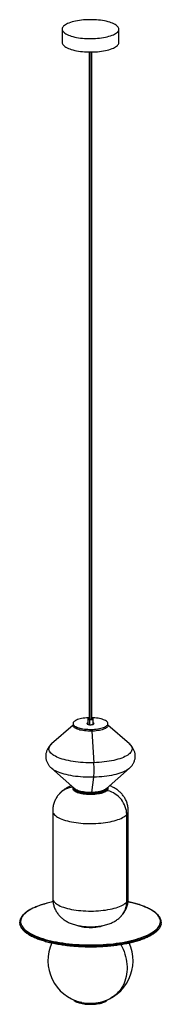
# Paper-space layout '_Dimétrica' of a CAD drawing. Header units: inches. Extents: x -5.9 to 5.9, y -12.1 to 69.8.
import ezdxf

# ---------------------------------------------------------------- set-up
doc = ezdxf.new("R2010")
doc.units = ezdxf.units.IN
doc.header["$MEASUREMENT"] = 0

psp = doc.layouts.new('_Dimétrica')

# ---------------------------------------------------------------- linework, layer by layer
at = {"color": 7, "linetype": 'Continuous', "lineweight": 25}
for p, q in [((-2.36, 69.039), (-2.36, 67.927)), ((2.36, 67.927), (2.36, 69.039)), ((-0.118, 67.141), (-0.118, 11.692)), ((-0.042, 67.14), (-0.042, 11.655)), ((0.118, 11.692), (0.118, 67.141)), ((-0.236, 11.692), (-0.236, 11.225)), ((-0.084, 11.619), (-0.084, 11.19)), ((0.236, 11.225), (0.236, 11.692)), ((-1.457, 11.159), (-3.24, 9.586)), ((-1.457, 11.284), (-1.457, 11.136)), ((-1.176, 10.849), (-1.176, 10.998)), ((0.114, 10.651), (0.282, 8.027)), ((0.238, 11.342), (0.238, 11.268)), ((1.457, 11.136), (1.457, 11.284)), ((3.24, 9.586), (1.457, 11.159)), ((-3.24, 7.562), (-1.298, 5.85)), ((-3.236, 7.559), (-3.24, 7.562)), ((1.298, 5.85), (3.24, 7.562)), ((0.113, 5.552), (0.282, 6.82)), ((-1.457, 5.99), (-1.457, 5.865)), ((1.457, 5.865), (1.457, 5.99)), ((-2.595, 5.444), (-2.59, 5.449)), ((-0.481, 5.406), (-0.481, 5.481)), ((0.95, 5.645), (0.95, 5.571)), ((-3.15, 4.015), (-3.15, -3.26)), ((3.017, -3.562), (3.017, 3.713)), ((3.15, -3.26), (3.15, 4.015)), ((2.59, -4.695), (2.595, -4.69)), ((-0.727, -11.909), (-0.839, -11.885)), ((-0.817, -11.909), (-0.817, -11.983))]:
    psp.add_line(p, q, dxfattribs=at)
at = {"color": 7, "linetype": 'Continuous', "lineweight": 25, "flags": 128}
for points in [[(-0.834, 68.303), (-0.663, 68.284), (-0.488, 68.27), (-0.309, 68.259), (-0.129, 68.254), (0.051, 68.253), (0.232, 68.256), (0.411, 68.265), (0.588, 68.277), (0.761, 68.295), (0.93, 68.316), (1.093, 68.342), (1.25, 68.372), (1.399, 68.406), (1.541, 68.443), (1.673, 68.484), (1.796, 68.529), (1.908, 68.576), (2.008, 68.626), (2.097, 68.679), (2.174, 68.733), (2.238, 68.79), (2.289, 68.847), (2.326, 68.906), (2.35, 68.966), (2.36, 69.026), (2.356, 69.087), (2.338, 69.147), (2.307, 69.206), (2.261, 69.264), (2.203, 69.321), (2.132, 69.377), (2.048, 69.43), (1.953, 69.481), (1.845, 69.53), (1.727, 69.575), (1.599, 69.618), (1.462, 69.657), (1.315, 69.692), (1.162, 69.724), (1.001, 69.752), (0.834, 69.775), (0.663, 69.794), (0.488, 69.809), (0.309, 69.819), (0.129, 69.825), (-0.051, 69.826), (-0.232, 69.822), (-0.411, 69.814), (-0.588, 69.801), (-0.761, 69.784), (-0.93, 69.762), (-1.093, 69.737), (-1.25, 69.707), (-1.399, 69.673), (-1.541, 69.635), (-1.673, 69.594), (-1.796, 69.55), (-1.908, 69.502), (-2.008, 69.452), (-2.097, 69.4), (-2.174, 69.345), (-2.238, 69.289), (-2.289, 69.231), (-2.326, 69.172), (-2.35, 69.113), (-2.36, 69.052), (-2.356, 68.992), (-2.338, 68.932), (-2.307, 68.873), (-2.261, 68.814), (-2.203, 68.757), (-2.132, 68.702), (-2.048, 68.649), (-1.953, 68.597), (-1.845, 68.549), (-1.727, 68.503), (-1.599, 68.461), (-1.462, 68.422), (-1.315, 68.386), (-1.162, 68.355), (-1.001, 68.327), (-0.834, 68.303)], [(-2.36, 67.927), (-2.356, 67.88), (-2.338, 67.82), (-2.307, 67.76), (-2.261, 67.702), (-2.203, 67.645), (-2.132, 67.589), (-2.048, 67.536), (-1.953, 67.485), (-1.845, 67.436), (-1.727, 67.391), (-1.599, 67.348), (-1.462, 67.309), (-1.315, 67.274), (-1.162, 67.242), (-1.001, 67.214), (-0.834, 67.191)], [(-0.834, 67.191), (-0.663, 67.172), (-0.488, 67.157), (-0.309, 67.147), (-0.129, 67.141), (0.051, 67.14), (0.232, 67.144), (0.411, 67.152), (0.588, 67.165), (0.761, 67.182), (0.93, 67.204), (1.093, 67.23), (1.25, 67.26), (1.399, 67.293), (1.541, 67.331), (1.673, 67.372), (1.796, 67.416), (1.908, 67.464), (2.008, 67.514), (2.097, 67.566), (2.174, 67.621), (2.238, 67.677), (2.289, 67.735), (2.326, 67.794), (2.35, 67.854), (2.36, 67.914), (2.36, 67.927)], [(-0.118, 11.768), (-0.203, 11.765), (-0.343, 11.756), (-0.481, 11.742), (-0.613, 11.724), (-0.74, 11.702), (-0.859, 11.676), (-0.97, 11.646), (-1.072, 11.613), (-1.164, 11.576), (-1.244, 11.537), (-1.312, 11.495), (-1.368, 11.451), (-1.41, 11.405), (-1.439, 11.359), (-1.454, 11.311), (-1.455, 11.264), (-1.442, 11.216), (-1.416, 11.17), (-1.375, 11.124), (-1.321, 11.08), (-1.255, 11.037), (-1.176, 10.998)], [(-1.176, 10.998), (-1.087, 10.961), (-0.986, 10.927), (-0.876, 10.896), (-0.758, 10.869), (-0.633, 10.847), (-0.501, 10.828), (-0.364, 10.814), (-0.224, 10.804), (-0.082, 10.799), (0.061, 10.799), (0.203, 10.803), (0.343, 10.812), (0.481, 10.826), (0.613, 10.844), (0.74, 10.866), (0.859, 10.892), (0.97, 10.922), (1.072, 10.955), (1.164, 10.992), (1.244, 11.031), (1.312, 11.073), (1.368, 11.117), (1.41, 11.163), (1.439, 11.209), (1.454, 11.257), (1.455, 11.304), (1.442, 11.352), (1.416, 11.398), (1.375, 11.444), (1.321, 11.488), (1.255, 11.531), (1.176, 11.57)], [(-0.118, 11.761), (-0.15, 11.753), (-0.192, 11.738), (-0.221, 11.72), (-0.235, 11.7), (-0.233, 11.68), (-0.215, 11.66), (-0.183, 11.642), (-0.138, 11.628), (-0.084, 11.619)], [(-0.118, 11.692), (-0.117, 11.686), (-0.103, 11.673), (-0.077, 11.662), (-0.042, 11.655)], [(-0.084, 11.619), (-0.023, 11.614), (0.038, 11.615), (0.097, 11.621), (0.15, 11.631), (0.192, 11.646), (0.221, 11.664), (0.235, 11.684), (0.233, 11.705), (0.215, 11.725), (0.183, 11.742), (0.138, 11.756), (0.118, 11.761)], [(-0.042, 11.655), (-0.001, 11.653), (0.039, 11.655), (0.075, 11.662), (0.102, 11.672), (0.116, 11.685), (0.118, 11.692)], [(1.176, 11.57), (1.087, 11.607), (0.986, 11.641), (0.876, 11.672), (0.758, 11.699), (0.633, 11.721), (0.501, 11.74), (0.364, 11.754), (0.224, 11.764), (0.118, 11.768)], [(-1.176, 10.849), (-1.255, 10.889), (-1.321, 10.931), (-1.375, 10.975), (-1.416, 11.021), (-1.442, 11.068), (-1.455, 11.115), (-1.457, 11.136)], [(1.457, 11.136), (1.454, 11.108), (1.439, 11.061), (1.41, 11.014), (1.368, 10.969), (1.312, 10.925), (1.244, 10.883), (1.164, 10.843), (1.072, 10.807), (0.97, 10.773), (0.859, 10.743), (0.74, 10.717), (0.613, 10.695), (0.481, 10.677), (0.343, 10.664), (0.203, 10.655), (0.061, 10.65), (-0.082, 10.651), (-0.224, 10.656), (-0.364, 10.665), (-0.501, 10.68), (-0.633, 10.698), (-0.758, 10.721), (-0.876, 10.748), (-0.986, 10.778), (-1.087, 10.812), (-1.176, 10.849)], [(-0.236, 11.343), (-0.26, 11.33), (-0.285, 11.31), (-0.295, 11.288), (-0.29, 11.266), (-0.271, 11.245), (-0.238, 11.226)], [(-0.236, 11.269), (-0.26, 11.256), (-0.273, 11.247)], [(-0.238, 11.226), (-0.194, 11.21), (-0.139, 11.197), (-0.078, 11.189), (-0.013, 11.186), (0.053, 11.187), (0.117, 11.194), (0.174, 11.205), (0.223, 11.219), (0.26, 11.238), (0.285, 11.258), (0.295, 11.28), (0.29, 11.302), (0.271, 11.323), (0.238, 11.342)], [(0.273, 11.247), (0.271, 11.249), (0.238, 11.268)], [(0.282, 8.027), (0.06, 8.024), (-0.162, 8.025), (-0.383, 8.031), (-0.603, 8.041), (-0.82, 8.056), (-1.034, 8.076), (-1.244, 8.1), (-1.449, 8.129), (-1.647, 8.162), (-1.839, 8.2), (-2.023, 8.241), (-2.199, 8.286), (-2.366, 8.335), (-2.523, 8.387), (-2.67, 8.443), (-2.806, 8.501), (-2.93, 8.562), (-3.043, 8.626), (-3.143, 8.692), (-3.229, 8.761), (-3.303, 8.83), (-3.363, 8.902), (-3.409, 8.974), (-3.441, 9.047), (-3.46, 9.121), (-3.463, 9.195), (-3.453, 9.269), (-3.428, 9.343), (-3.39, 9.415), (-3.337, 9.487), (-3.271, 9.558), (-3.24, 9.586)], [(3.24, 9.586), (3.303, 9.526), (3.363, 9.454), (3.409, 9.382), (3.441, 9.309), (3.46, 9.235), (3.463, 9.161), (3.453, 9.087), (3.428, 9.014), (3.39, 8.941), (3.337, 8.869), (3.271, 8.798), (3.191, 8.729), (3.098, 8.662), (2.993, 8.597), (2.875, 8.534), (2.745, 8.474), (2.604, 8.417), (2.452, 8.363), (2.291, 8.312), (2.119, 8.265), (1.94, 8.221), (1.752, 8.182), (1.557, 8.147), (1.355, 8.116), (1.148, 8.089), (0.937, 8.066), (0.721, 8.049), (0.502, 8.036), (0.282, 8.027)], [(0.282, 6.82), (0.06, 6.816), (-0.162, 6.817), (-0.383, 6.823), (-0.603, 6.834), (-0.82, 6.849), (-1.034, 6.869), (-1.244, 6.893), (-1.449, 6.922), (-1.647, 6.955), (-1.839, 6.992), (-2.023, 7.034), (-2.199, 7.079), (-2.366, 7.128), (-2.523, 7.18), (-2.67, 7.235), (-2.806, 7.294), (-2.93, 7.355), (-3.043, 7.419), (-3.143, 7.485), (-3.229, 7.553), (-3.236, 7.559)], [(3.239, 7.562), (3.191, 7.522), (3.098, 7.454), (2.993, 7.389), (2.875, 7.327), (2.745, 7.267), (2.604, 7.209), (2.452, 7.155), (2.291, 7.105), (2.119, 7.057), (1.94, 7.014), (1.752, 6.975), (1.557, 6.939), (1.355, 6.908), (1.148, 6.881), (0.937, 6.859), (0.721, 6.841), (0.502, 6.828), (0.282, 6.82)], [(-0.481, 5.481), (-0.613, 5.499), (-0.74, 5.521), (-0.859, 5.547), (-0.971, 5.577), (-1.072, 5.61), (-1.164, 5.647), (-1.244, 5.686), (-1.312, 5.728), (-1.368, 5.772), (-1.41, 5.818), (-1.439, 5.864), (-1.454, 5.912), (-1.457, 5.939)], [(-1.457, 5.939), (-1.456, 5.928), (-1.446, 5.88), (-1.422, 5.833), (-1.384, 5.787), (-1.332, 5.743), (-1.268, 5.7), (-1.192, 5.66), (-1.104, 5.622), (-1.006, 5.588), (-0.897, 5.556), (-0.781, 5.529), (-0.656, 5.505), (-0.526, 5.486), (-0.39, 5.471), (-0.251, 5.461), (-0.109, 5.455), (0.034, 5.454), (0.177, 5.457), (0.318, 5.465), (0.455, 5.478), (0.589, 5.495), (0.717, 5.516), (0.837, 5.542), (0.95, 5.571)], [(-0.481, 5.406), (-0.613, 5.424), (-0.74, 5.446), (-0.859, 5.473), (-0.971, 5.503), (-1.072, 5.536), (-1.164, 5.573), (-1.244, 5.612), (-1.312, 5.654), (-1.368, 5.698), (-1.41, 5.743), (-1.439, 5.79), (-1.454, 5.837), (-1.457, 5.865)], [(-1.455, 5.988), (-1.446, 5.954), (-1.422, 5.907), (-1.384, 5.861), (-1.332, 5.817), (-1.268, 5.774), (-1.192, 5.734), (-1.104, 5.696), (-1.006, 5.662), (-0.897, 5.631), (-0.781, 5.603), (-0.656, 5.58), (-0.526, 5.56), (-0.39, 5.545), (-0.251, 5.535), (-0.109, 5.529), (0.034, 5.528), (0.177, 5.531), (0.318, 5.539), (0.455, 5.552), (0.589, 5.569), (0.717, 5.59), (0.837, 5.616), (0.95, 5.645)], [(0.113, 5.552), (-0.028, 5.551), (-0.168, 5.554), (-0.306, 5.562), (-0.442, 5.575), (-0.572, 5.592), (-0.697, 5.613), (-0.815, 5.639), (-0.925, 5.668), (-1.024, 5.701), (-1.114, 5.737), (-1.192, 5.776), (-1.258, 5.818), (-1.298, 5.85)], [(1.457, 5.939), (1.455, 5.919), (1.442, 5.871), (1.416, 5.824), (1.375, 5.779), (1.321, 5.734), (1.255, 5.692), (1.176, 5.652), (1.086, 5.615), (0.986, 5.582), (0.876, 5.551), (0.758, 5.524), (0.632, 5.501), (0.5, 5.483), (0.364, 5.469), (0.224, 5.459), (0.082, 5.454), (-0.061, 5.454), (-0.203, 5.458), (-0.344, 5.467), (-0.481, 5.481)], [(1.457, 5.865), (1.455, 5.844), (1.442, 5.797), (1.416, 5.75), (1.375, 5.704), (1.321, 5.66), (1.255, 5.618), (1.176, 5.578), (1.086, 5.541), (0.986, 5.507), (0.876, 5.477), (0.758, 5.45), (0.632, 5.427), (0.5, 5.409), (0.364, 5.395), (0.224, 5.385), (0.082, 5.38), (-0.061, 5.38), (-0.203, 5.384), (-0.344, 5.393), (-0.481, 5.406)], [(1.298, 5.85), (1.291, 5.844), (1.233, 5.801), (1.163, 5.761), (1.08, 5.723), (0.986, 5.688), (0.883, 5.656), (0.77, 5.628), (0.649, 5.604), (0.522, 5.585), (0.389, 5.569), (0.252, 5.558), (0.113, 5.552)], [(0.95, 5.645), (1.054, 5.678), (1.147, 5.714), (1.23, 5.753), (1.3, 5.794), (1.359, 5.838), (1.403, 5.883), (1.435, 5.93), (1.453, 5.977), (1.455, 5.988)], [(0.95, 5.571), (1.054, 5.604), (1.147, 5.64), (1.23, 5.679), (1.3, 5.72), (1.359, 5.764), (1.403, 5.809), (1.435, 5.855), (1.453, 5.903), (1.457, 5.939)], [(3.017, 3.713), (3.01, 3.877), (2.988, 4.04), (2.952, 4.202), (2.902, 4.362), (2.839, 4.519), (2.762, 4.671), (2.673, 4.817), (2.572, 4.956), (2.46, 5.086), (2.337, 5.208), (2.206, 5.32), (2.066, 5.42), (1.919, 5.509), (1.766, 5.586), (1.608, 5.65), (1.446, 5.7), (1.386, 5.715)], [(-3.15, 4.015), (-3.147, 3.97), (-3.131, 3.9), (-3.101, 3.83), (-3.057, 3.762), (-2.999, 3.694), (-2.928, 3.628), (-2.844, 3.564), (-2.748, 3.501), (-2.639, 3.441), (-2.518, 3.384), (-2.386, 3.329), (-2.243, 3.278), (-2.09, 3.229), (-1.928, 3.185), (-1.758, 3.144), (-1.579, 3.106), (-1.394, 3.073), (-1.202, 3.044), (-1.005, 3.02), (-0.803, 3), (-0.598, 2.984), (-0.39, 2.973), (-0.18, 2.967), (0.03, 2.965), (0.24, 2.968), (0.449, 2.976), (0.657, 2.988), (0.861, 3.005), (1.061, 3.026), (1.257, 3.052), (1.447, 3.082), (1.631, 3.117), (1.807, 3.155), (1.975, 3.197), (2.135, 3.243), (2.285, 3.292), (2.424, 3.345), (2.553, 3.4), (2.671, 3.458), (2.776, 3.519), (2.869, 3.582), (2.95, 3.647), (3.017, 3.713)], [(-3.15, -3.26), (-3.147, -3.306), (-3.131, -3.375), (-3.101, -3.445), (-3.057, -3.514), (-2.999, -3.581), (-2.928, -3.647), (-2.844, -3.711), (-2.748, -3.774), (-2.639, -3.834), (-2.518, -3.891), (-2.386, -3.946), (-2.243, -3.997), (-2.09, -4.046), (-1.928, -4.091), (-1.758, -4.132), (-1.579, -4.169), (-1.394, -4.202), (-1.202, -4.231), (-1.005, -4.255), (-0.803, -4.276), (-0.598, -4.291), (-0.39, -4.302), (-0.18, -4.309), (0.03, -4.31), (0.24, -4.307), (0.449, -4.3), (0.657, -4.287), (0.861, -4.27), (1.061, -4.249), (1.257, -4.223), (1.447, -4.193), (1.631, -4.159), (1.807, -4.12), (1.975, -4.078), (2.135, -4.032), (2.285, -3.983), (2.424, -3.931), (2.553, -3.875), (2.671, -3.817), (2.776, -3.756), (2.869, -3.693), (2.95, -3.628), (3.017, -3.562)], [(-3.129, -3.546), (-3.161, -3.553), (-3.398, -3.607), (-3.626, -3.664), (-3.845, -3.725), (-4.055, -3.79), (-4.256, -3.858), (-4.446, -3.929), (-4.625, -4.003), (-4.794, -4.081), (-4.95, -4.16), (-5.095, -4.242), (-5.228, -4.327), (-5.348, -4.413), (-5.455, -4.502), (-5.549, -4.592), (-5.629, -4.683), (-5.696, -4.776), (-5.75, -4.87), (-5.789, -4.964), (-5.815, -5.059), (-5.826, -5.154), (-5.824, -5.25), (-5.807, -5.345), (-5.776, -5.44), (-5.732, -5.534), (-5.674, -5.627), (-5.602, -5.719), (-5.516, -5.81), (-5.417, -5.9), (-5.306, -5.988), (-5.181, -6.073), (-5.044, -6.157), (-4.895, -6.238), (-4.734, -6.317), (-4.561, -6.393), (-4.378, -6.466), (-4.184, -6.536), (-3.98, -6.603), (-3.766, -6.667), (-3.544, -6.726), (-3.312, -6.783), (-3.073, -6.835), (-2.827, -6.883), (-2.573, -6.927), (-2.314, -6.967), (-2.048, -7.003), (-1.778, -7.034)], [(-1.778, -7.034), (-1.504, -7.061), (-1.226, -7.083), (-0.945, -7.101), (-0.662, -7.114), (-0.377, -7.123), (-0.091, -7.127), (0.195, -7.126), (0.481, -7.12), (0.765, -7.11), (1.047, -7.095), (1.327, -7.076), (1.604, -7.052), (1.877, -7.023), (2.145, -6.99), (2.409, -6.953), (2.666, -6.912), (2.917, -6.866), (3.161, -6.816), (3.398, -6.763), (3.626, -6.705), (3.845, -6.644), (4.055, -6.579), (4.256, -6.511), (4.446, -6.44), (4.625, -6.366), (4.794, -6.289), (4.95, -6.209), (5.095, -6.127), (5.228, -6.042), (5.348, -5.956), (5.455, -5.867), (5.549, -5.777), (5.629, -5.686), (5.696, -5.593), (5.75, -5.5), (5.789, -5.405), (5.815, -5.31), (5.826, -5.215), (5.824, -5.12), (5.807, -5.025), (5.776, -4.93), (5.732, -4.836), (5.674, -4.742), (5.602, -4.65), (5.516, -4.559), (5.417, -4.47), (5.306, -4.382), (5.181, -4.296), (5.044, -4.212), (4.895, -4.131), (4.734, -4.052), (4.561, -3.976), (4.378, -3.903), (4.184, -3.833), (3.98, -3.766), (3.766, -3.703), (3.544, -3.643), (3.312, -3.587), (3.133, -3.547)], [(-1.802, -7.134), (-2.072, -7.102), (-2.337, -7.067), (-2.596, -7.027), (-2.849, -6.983), (-3.096, -6.935), (-3.335, -6.883), (-3.567, -6.828), (-3.79, -6.769), (-4.004, -6.706), (-4.209, -6.64), (-4.405, -6.57), (-4.589, -6.498), (-4.764, -6.422), (-4.927, -6.344), (-5.078, -6.264), (-5.218, -6.181), (-5.346, -6.096), (-5.461, -6.009), (-5.563, -5.92), (-5.652, -5.829), (-5.728, -5.738), (-5.791, -5.645), (-5.84, -5.551), (-5.876, -5.457), (-5.895, -5.377)], [(5.895, -5.375), (5.88, -5.441), (5.847, -5.536), (5.8, -5.629), (5.74, -5.722), (5.666, -5.814), (5.579, -5.905), (5.478, -5.994), (5.366, -6.081), (5.24, -6.167), (5.102, -6.25), (4.953, -6.331), (4.792, -6.41), (4.619, -6.485), (4.436, -6.558), (4.243, -6.628), (4.039, -6.695), (3.826, -6.758), (3.604, -6.818), (3.374, -6.874), (3.136, -6.927), (2.891, -6.975), (2.639, -7.02), (2.38, -7.06), (2.116, -7.097), (1.847, -7.129), (1.574, -7.156), (1.297, -7.179), (1.018, -7.198), (0.735, -7.212), (0.451, -7.222), (0.166, -7.227), (-0.119, -7.227), (-0.404, -7.223), (-0.688, -7.214), (-0.971, -7.201), (-1.251, -7.183), (-1.528, -7.16), (-1.802, -7.134)], [(-1.08, -5.51), (-1.007, -5.535), (-0.899, -5.567), (-0.783, -5.594), (-0.658, -5.618), (-0.528, -5.637), (-0.392, -5.652), (-0.253, -5.663), (-0.111, -5.669), (0.032, -5.67), (0.175, -5.667), (0.315, -5.659), (0.453, -5.646), (0.587, -5.629), (0.715, -5.608), (0.836, -5.582), (0.949, -5.553), (1.052, -5.52), (1.067, -5.515)], [(-1.787, -7.187), (-1.787, -7.187), (-1.792, -7.184), (-1.795, -7.179), (-1.798, -7.171), (-1.8, -7.16), (-1.802, -7.148), (-1.802, -7.134)], [(2.531, -7.086), (2.624, -7.267), (2.716, -7.469), (2.797, -7.674), (2.867, -7.883), (2.925, -8.093), (2.972, -8.305), (3.008, -8.518), (3.032, -8.73), (3.044, -8.941), (3.044, -9.15), (3.032, -9.356), (3.008, -9.559), (2.972, -9.757), (2.925, -9.951), (2.867, -10.138), (2.797, -10.319), (2.716, -10.492), (2.624, -10.657), (2.522, -10.814), (2.411, -10.961), (2.29, -11.098), (2.16, -11.225), (2.021, -11.342), (1.875, -11.446), (1.732, -11.533)], [(-1.421, -11.688), (-1.397, -11.719), (-1.35, -11.764), (-1.289, -11.807), (-1.217, -11.848), (-1.132, -11.886), (-1.037, -11.922), (-0.932, -11.954), (-0.817, -11.983)], [(-0.817, -11.983), (-0.695, -12.008), (-0.567, -12.028), (-0.432, -12.045), (-0.294, -12.057), (-0.153, -12.064), (-0.01, -12.067), (0.133, -12.064), (0.275, -12.058), (0.413, -12.047), (0.548, -12.031), (0.678, -12.011), (0.801, -11.987), (0.917, -11.958), (1.023, -11.927), (1.12, -11.892), (1.206, -11.853), (1.28, -11.813), (1.342, -11.77), (1.391, -11.725), (1.421, -11.688)], [(-0.817, -11.909), (-0.695, -11.933), (-0.567, -11.954), (-0.432, -11.97), (-0.294, -11.982), (-0.153, -11.99), (-0.01, -11.992), (0.133, -11.99), (0.275, -11.984), (0.413, -11.972), (0.548, -11.957), (0.678, -11.936), (0.801, -11.912), (0.917, -11.884), (1.023, -11.852), (1.12, -11.817), (1.206, -11.779), (1.242, -11.76)]]:
    psp.add_lwpolyline(points, dxfattribs=at)
at = {"color": 7, "linetype": 'Continuous', "lineweight": 25}
for centre, radius, start, end in [((-7.755, 7.424), 8.059, 355.70437, 4.29563), ((-1.354, 4.31), 1.682, 93.51687, 137.34136), ((2.705, 4.031), 0.445, 314.54036, 357.95206), ((2.705, -3.245), 0.445, 314.53999, 357.95829), ((1.342, -3.578), 1.675, 318.43776, 0.5587), ((-5.243, -5.259), 0.663, 169.88884, 190.2666), ((5.243, -5.259), 0.663, 349.88884, 10.2666), ((0, -8.442), 3.543, 155.22964, 256.30921), ((-1.628, -7.123), 0.175, 149.42115, 183.3526), ((0, -8.442), 3.543, 283.69079, 24.77795), ((-0.487, -10.279), 1.663, 242.98728, 258.52857), ((-0.004, -8.109), 3.868, 259.22875, 282.57698)]:
    psp.add_arc(centre, radius, start, end, dxfattribs=at)
for points, knots in [([(-3.238, 9.586), (-3.255, 9.572), (-3.304, 9.529), (-3.379, 9.451), (-3.46, 9.354), (-3.53, 9.253), (-3.59, 9.148), (-3.641, 9.036), (-3.682, 8.917), (-3.712, 8.792), (-3.728, 8.667), (-3.731, 8.542), (-3.721, 8.419), (-3.7, 8.299), (-3.667, 8.183), (-3.623, 8.07), (-3.569, 7.963), (-3.506, 7.859), (-3.433, 7.76), (-3.349, 7.666), (-3.282, 7.598), (-3.241, 7.564), (-3.233, 7.558)], [0, 0, 0, 0, 0.030213, 0.08922, 0.145173, 0.198729, 0.250456, 0.300817, 0.355503, 0.408764, 0.460836, 0.51205, 0.56271, 0.613044, 0.66334, 0.713925, 0.765166, 0.817485, 0.871377, 0.927421, 0.986284, 1, 1, 1, 1]), ([(3.238, 7.562), (3.255, 7.577), (3.304, 7.619), (3.379, 7.698), (3.46, 7.795), (3.53, 7.896), (3.59, 8), (3.641, 8.112), (3.682, 8.231), (3.712, 8.357), (3.728, 8.482), (3.731, 8.607), (3.721, 8.73), (3.7, 8.85), (3.667, 8.966), (3.623, 9.078), (3.569, 9.186), (3.506, 9.289), (3.433, 9.389), (3.349, 9.483), (3.282, 9.551), (3.241, 9.584), (3.233, 9.591)], [0, 0, 0, 0, 0.030213, 0.08922, 0.145173, 0.198729, 0.250456, 0.300817, 0.355503, 0.408764, 0.460836, 0.51205, 0.56271, 0.613044, 0.66334, 0.713925, 0.765166, 0.817485, 0.871377, 0.927421, 0.986284, 1, 1, 1, 1]), ([(-1.594, 6.111), (-1.607, 6.106), (-1.677, 6.081), (-1.796, 6.028), (-1.949, 5.951), (-2.092, 5.867), (-2.225, 5.778), (-2.35, 5.681), (-2.467, 5.577), (-2.547, 5.497), (-2.589, 5.451), (-2.595, 5.444)], [0, 0, 0, 0, 0.035483, 0.185169, 0.327414, 0.463764, 0.595802, 0.724781, 0.851604, 0.976868, 1, 1, 1, 1]), ([(3.149, 4.015), (3.149, 4.025), (3.151, 4.089), (3.142, 4.206), (3.122, 4.365), (3.09, 4.52), (3.047, 4.671), (2.993, 4.818), (2.928, 4.959), (2.855, 5.094), (2.772, 5.223), (2.681, 5.345), (2.583, 5.46), (2.477, 5.568), (2.364, 5.67), (2.244, 5.764), (2.117, 5.851), (1.982, 5.933), (1.839, 6.007), (1.709, 6.067), (1.625, 6.099), (1.594, 6.111)], [0, 0, 0, 0, 0.0108392, 0.067647, 0.1239392, 0.1797642, 0.2351728, 0.2902166, 0.3449506, 0.3994357, 0.4537428, 0.5079576, 0.5621879, 0.6165737, 0.6713019, 0.7266258, 0.7828899, 0.8405567, 0.9002232, 0.9625938, 1, 1, 1, 1]), ([(-2.595, 5.444), (-2.628, 5.406), (-2.695, 5.329), (-2.784, 5.205), (-2.866, 5.074), (-2.938, 4.939), (-3.002, 4.793), (-3.057, 4.639), (-3.101, 4.476), (-3.13, 4.312), (-3.147, 4.158), (-3.148, 4.059), (-3.149, 4.015)], [0, 0, 0, 0, 0.097997, 0.196784, 0.295097, 0.393048, 0.490724, 0.598899, 0.705955, 0.81167, 0.916158, 1, 1, 1, 1]), ([(-3.149, -3.26), (-3.149, -3.271), (-3.151, -3.335), (-3.142, -3.452), (-3.122, -3.61), (-3.09, -3.766), (-3.047, -3.917), (-2.993, -4.063), (-2.928, -4.204), (-2.855, -4.339), (-2.772, -4.468), (-2.681, -4.59), (-2.583, -4.706), (-2.477, -4.814), (-2.364, -4.915), (-2.244, -5.01), (-2.117, -5.097), (-1.982, -5.178), (-1.839, -5.253), (-1.685, -5.323), (-1.521, -5.386), (-1.344, -5.444), (-1.158, -5.494), (-0.968, -5.535), (-0.777, -5.567), (-0.589, -5.592), (-0.403, -5.609), (-0.219, -5.619), (-0.036, -5.624), (0.146, -5.622), (0.328, -5.614), (0.511, -5.6), (0.695, -5.579), (0.88, -5.551), (1.069, -5.514), (1.263, -5.467), (1.452, -5.41), (1.632, -5.345), (1.796, -5.274), (1.949, -5.197), (2.092, -5.113), (2.225, -5.023), (2.35, -4.927), (2.467, -4.823), (2.547, -4.742), (2.589, -4.697), (2.595, -4.69)], [0, 0, 0, 0, 0.004153, 0.025919, 0.047488, 0.068878, 0.090108, 0.111199, 0.13217, 0.153047, 0.173855, 0.194628, 0.215406, 0.236245, 0.257214, 0.278412, 0.29997, 0.322066, 0.344927, 0.368825, 0.39401, 0.420545, 0.448044, 0.475414, 0.502018, 0.527758, 0.552789, 0.577326, 0.601577, 0.625736, 0.649974, 0.674441, 0.699349, 0.724946, 0.751521, 0.7794, 0.808829, 0.835615, 0.861126, 0.885369, 0.908608, 0.931111, 0.953094, 0.974708, 0.996057, 1, 1, 1, 1]), ([(2.595, -4.69), (2.628, -4.652), (2.695, -4.575), (2.784, -4.45), (2.866, -4.32), (2.938, -4.184), (3.002, -4.039), (3.057, -3.884), (3.101, -3.721), (3.13, -3.557), (3.147, -3.404), (3.148, -3.305), (3.149, -3.261)], [0, 0, 0, 0, 0.097997, 0.196784, 0.295097, 0.393048, 0.490724, 0.598899, 0.705955, 0.81167, 0.916158, 1, 1, 1, 1]), ([(-3.129, -3.541), (-3.176, -3.55), (-3.299, -3.576), (-3.492, -3.622), (-3.706, -3.678), (-3.913, -3.737), (-4.112, -3.799), (-4.302, -3.864), (-4.483, -3.932), (-4.655, -4.004), (-4.817, -4.077), (-4.969, -4.154), (-5.111, -4.233), (-5.243, -4.315), (-5.363, -4.399), (-5.472, -4.485), (-5.57, -4.574), (-5.656, -4.664), (-5.73, -4.756), (-5.791, -4.85), (-5.839, -4.945), (-5.875, -5.039), (-5.888, -5.101), (-5.894, -5.13)], [0, 0, 0, 0, 0.029649, 0.078288, 0.126948, 0.175632, 0.224343, 0.273085, 0.321863, 0.370681, 0.419545, 0.468457, 0.517422, 0.566441, 0.61551, 0.664617, 0.71373, 0.762784, 0.811692, 0.860333, 0.90857, 0.956285, 1, 1, 1, 1]), ([(5.892, -5.128), (5.891, -5.117), (5.885, -5.075), (5.861, -5.001), (5.822, -4.908), (5.769, -4.815), (5.705, -4.723), (5.628, -4.633), (5.539, -4.544), (5.438, -4.456), (5.325, -4.371), (5.201, -4.288), (5.066, -4.207), (4.92, -4.128), (4.764, -4.053), (4.599, -3.98), (4.424, -3.909), (4.239, -3.842), (4.046, -3.778), (3.844, -3.716), (3.635, -3.658), (3.417, -3.604), (3.249, -3.565), (3.151, -3.545), (3.13, -3.541)], [0, 0, 0, 0, 0.016281, 0.062764, 0.109625, 0.157, 0.204916, 0.253302, 0.302039, 0.350998, 0.400074, 0.449192, 0.498295, 0.547359, 0.596377, 0.645344, 0.694264, 0.743138, 0.791973, 0.840771, 0.889538, 0.938276, 0.986991, 1, 1, 1, 1]), ([(-5.892, -5.389), (-5.891, -5.4), (-5.885, -5.443), (-5.861, -5.517), (-5.822, -5.61), (-5.769, -5.703), (-5.705, -5.794), (-5.628, -5.885), (-5.539, -5.974), (-5.438, -6.061), (-5.325, -6.147), (-5.201, -6.23), (-5.066, -6.311), (-4.92, -6.389), (-4.764, -6.465), (-4.599, -6.538), (-4.424, -6.609), (-4.239, -6.676), (-4.046, -6.74), (-3.844, -6.801), (-3.635, -6.859), (-3.417, -6.914), (-3.193, -6.965), (-2.962, -7.013), (-2.725, -7.056), (-2.482, -7.097), (-2.234, -7.133), (-2.002, -7.163), (-1.852, -7.18), (-1.787, -7.187)], [0, 0, 0, 0, 0.012849, 0.049532, 0.086513, 0.123901, 0.161715, 0.1999, 0.238361, 0.276999, 0.315729, 0.354492, 0.393242, 0.431962, 0.470646, 0.50929, 0.547896, 0.586467, 0.625005, 0.663516, 0.702001, 0.740465, 0.778909, 0.817336, 0.85575, 0.89415, 0.932541, 0.970921, 1, 1, 1, 1]), ([(-1.787, -7.187), (-1.741, -7.192), (-1.61, -7.205), (-1.39, -7.225), (-1.126, -7.244), (-0.859, -7.259), (-0.591, -7.271), (-0.321, -7.278), (-0.051, -7.281), (0.22, -7.279), (0.49, -7.274), (0.759, -7.264), (1.026, -7.25), (1.291, -7.233), (1.554, -7.211), (1.813, -7.185), (2.068, -7.155), (2.319, -7.121), (2.565, -7.083), (2.806, -7.042), (3.041, -6.997), (3.27, -6.948), (3.492, -6.896), (3.706, -6.84), (3.913, -6.781), (4.112, -6.719), (4.302, -6.654), (4.483, -6.585), (4.655, -6.514), (4.817, -6.44), (4.969, -6.364), (5.111, -6.285), (5.243, -6.203), (5.363, -6.119), (5.472, -6.033), (5.57, -5.944), (5.656, -5.854), (5.73, -5.761), (5.791, -5.668), (5.839, -5.573), (5.875, -5.479), (5.888, -5.417), (5.894, -5.387)], [0, 0, 0, 0, 0.0133173, 0.0386263, 0.0639337, 0.0892386, 0.1145413, 0.1398427, 0.1651431, 0.1904432, 0.2157435, 0.2410443, 0.2663463, 0.2916499, 0.3169558, 0.3422646, 0.367577, 0.3928937, 0.4182155, 0.4435433, 0.4688781, 0.494221, 0.5195733, 0.5449365, 0.5703121, 0.5957019, 0.6211081, 0.6465328, 0.6719784, 0.6974475, 0.7229423, 0.7484646, 0.774015, 0.7995914, 0.8251875, 0.8507865, 0.8763551, 0.9018476, 0.9272012, 0.9523438, 0.9772143, 1, 1, 1, 1])]:
    psp.add_open_spline(points, degree=3, knots=knots, dxfattribs=at)

doc.saveas('drawing.dxf')
